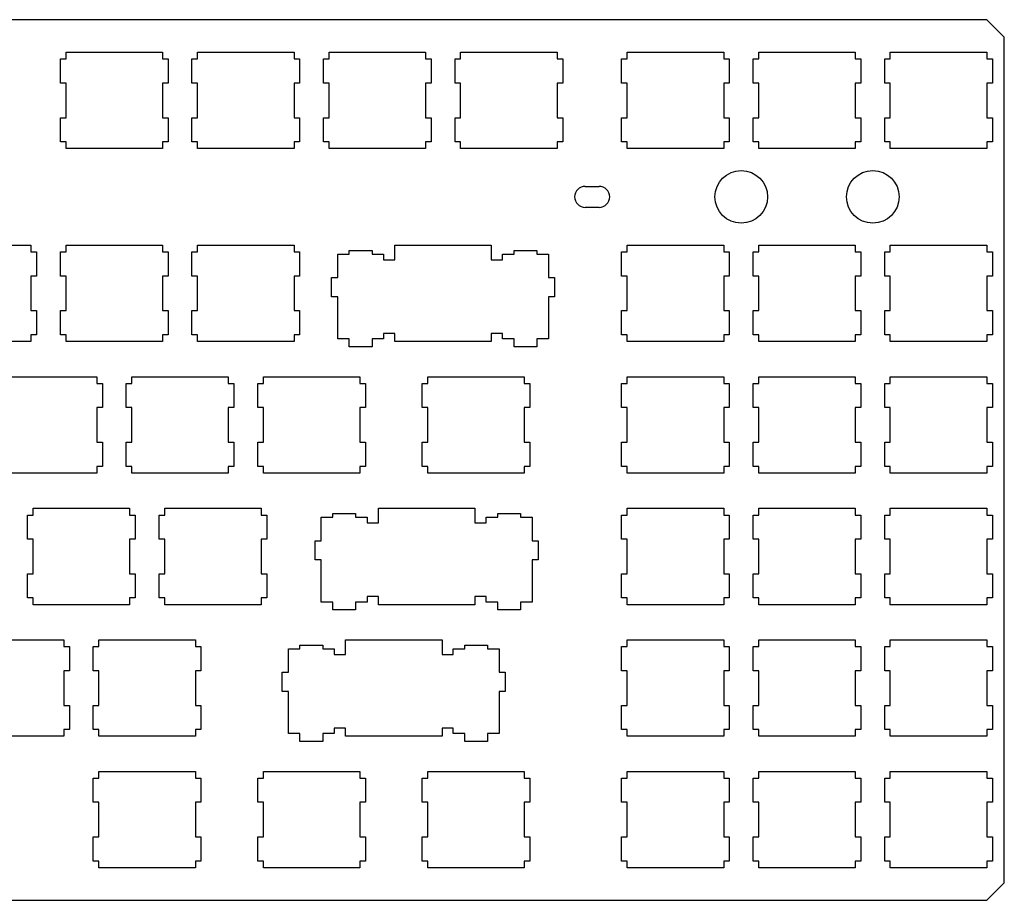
# Model space of a CAD drawing. Header units: inches. Extents: x -0.4 to 13.3, y 12 to 17.
# Tile 2 of 2: x 7.7 to 13.3, y 12 to 17. Entities that reach past the tile are written whole.
import ezdxf

# ---------------------------------------------------------------- set-up
doc = ezdxf.new("R2010")
doc.units = ezdxf.units.IN
doc.layers.add('BLACK', color=1, linetype='CONTINUOUS')

msp = doc.modelspace()

# ---------------------------------------------------------------- linework, layer by layer
at = {"layer": 'BLACK'}
for p, q in [((13.225, 16.995), (-0.275, 16.995)), ((13.325, 16.895), (13.225, 16.995)), ((13.325, 12.075), (13.325, 16.895)), ((7.975, 16.81), (8.525, 16.81)), ((7.975, 16.7714), (7.975, 16.81)), ((8.525, 16.81), (8.525, 16.7714)), ((8.725, 16.81), (9.275, 16.81)), ((8.725, 16.7714), (8.725, 16.81)), ((9.275, 16.81), (9.275, 16.7714)), ((9.475, 16.81), (10.025, 16.81)), ((9.475, 16.7714), (9.475, 16.81)), ((10.025, 16.81), (10.025, 16.7714)), ((10.225, 16.81), (10.775, 16.81)), ((10.225, 16.7714), (10.225, 16.81)), ((10.775, 16.81), (10.775, 16.7714)), ((11.175, 16.81), (11.725, 16.81)), ((11.175, 16.7714), (11.175, 16.81)), ((11.725, 16.81), (11.725, 16.7714)), ((11.925, 16.81), (12.475, 16.81)), ((11.925, 16.7714), (11.925, 16.81)), ((12.475, 16.81), (12.475, 16.7714)), ((12.675, 16.81), (13.225, 16.81)), ((12.675, 16.7714), (12.675, 16.81)), ((13.225, 16.81), (13.225, 16.7714)), ((7.943, 16.6336), (7.943, 16.7714)), ((7.943, 16.7714), (7.975, 16.7714)), ((8.525, 16.7714), (8.557, 16.7714)), ((8.557, 16.7714), (8.557, 16.6336)), ((8.693, 16.6336), (8.693, 16.7714)), ((8.693, 16.7714), (8.725, 16.7714)), ((9.275, 16.7714), (9.307, 16.7714)), ((9.307, 16.7714), (9.307, 16.6336)), ((9.443, 16.6336), (9.443, 16.7714)), ((9.443, 16.7714), (9.475, 16.7714)), ((10.025, 16.7714), (10.057, 16.7714)), ((10.057, 16.7714), (10.057, 16.6336)), ((10.193, 16.6336), (10.193, 16.7714)), ((10.193, 16.7714), (10.225, 16.7714)), ((10.775, 16.7714), (10.807, 16.7714)), ((10.807, 16.7714), (10.807, 16.6336)), ((11.143, 16.6336), (11.143, 16.7714)), ((11.143, 16.7714), (11.175, 16.7714)), ((11.725, 16.7714), (11.757, 16.7714)), ((11.757, 16.7714), (11.757, 16.6336)), ((11.893, 16.6336), (11.893, 16.7714)), ((11.893, 16.7714), (11.925, 16.7714)), ((12.475, 16.7714), (12.507, 16.7714)), ((12.507, 16.7714), (12.507, 16.6336)), ((12.643, 16.6336), (12.643, 16.7714)), ((12.643, 16.7714), (12.675, 16.7714)), ((13.225, 16.7714), (13.257, 16.7714)), ((13.257, 16.7714), (13.257, 16.6336)), ((7.975, 16.6336), (7.943, 16.6336)), ((7.975, 16.4364), (7.975, 16.6336)), ((8.557, 16.6336), (8.525, 16.6336)), ((8.525, 16.6336), (8.525, 16.4364)), ((8.725, 16.6336), (8.693, 16.6336)), ((8.725, 16.4364), (8.725, 16.6336)), ((9.307, 16.6336), (9.275, 16.6336)), ((9.275, 16.6336), (9.275, 16.4364)), ((9.475, 16.6336), (9.443, 16.6336)), ((9.475, 16.4364), (9.475, 16.6336)), ((10.057, 16.6336), (10.025, 16.6336)), ((10.025, 16.6336), (10.025, 16.4364)), ((10.225, 16.6336), (10.193, 16.6336)), ((10.225, 16.4364), (10.225, 16.6336)), ((10.807, 16.6336), (10.775, 16.6336)), ((10.775, 16.6336), (10.775, 16.4364)), ((11.175, 16.6336), (11.143, 16.6336)), ((11.175, 16.4364), (11.175, 16.6336)), ((11.757, 16.6336), (11.725, 16.6336)), ((11.725, 16.6336), (11.725, 16.4364)), ((11.925, 16.6336), (11.893, 16.6336)), ((11.925, 16.4364), (11.925, 16.6336)), ((12.507, 16.6336), (12.475, 16.6336)), ((12.475, 16.6336), (12.475, 16.4364)), ((12.675, 16.6336), (12.643, 16.6336)), ((12.675, 16.4364), (12.675, 16.6336)), ((13.257, 16.6336), (13.225, 16.6336)), ((13.225, 16.6336), (13.225, 16.4364)), ((7.943, 16.2986), (7.943, 16.4364)), ((7.943, 16.4364), (7.975, 16.4364)), ((8.525, 16.4364), (8.557, 16.4364)), ((8.557, 16.4364), (8.557, 16.2986)), ((8.693, 16.2986), (8.693, 16.4364)), ((8.693, 16.4364), (8.725, 16.4364)), ((9.275, 16.4364), (9.307, 16.4364)), ((9.307, 16.4364), (9.307, 16.2986)), ((9.443, 16.2986), (9.443, 16.4364)), ((9.443, 16.4364), (9.475, 16.4364)), ((10.025, 16.4364), (10.057, 16.4364)), ((10.057, 16.4364), (10.057, 16.2986)), ((10.193, 16.2986), (10.193, 16.4364)), ((10.193, 16.4364), (10.225, 16.4364)), ((10.775, 16.4364), (10.807, 16.4364)), ((10.807, 16.4364), (10.807, 16.2986)), ((11.143, 16.2986), (11.143, 16.4364)), ((11.143, 16.4364), (11.175, 16.4364)), ((11.725, 16.4364), (11.757, 16.4364)), ((11.757, 16.4364), (11.757, 16.2986)), ((11.893, 16.2986), (11.893, 16.4364)), ((11.893, 16.4364), (11.925, 16.4364)), ((12.475, 16.4364), (12.507, 16.4364)), ((12.507, 16.4364), (12.507, 16.2986)), ((12.643, 16.2986), (12.643, 16.4364)), ((12.643, 16.4364), (12.675, 16.4364)), ((13.225, 16.4364), (13.257, 16.4364)), ((13.257, 16.4364), (13.257, 16.2986)), ((7.975, 16.2986), (7.943, 16.2986)), ((7.975, 16.26), (7.975, 16.2986)), ((8.557, 16.2986), (8.525, 16.2986)), ((8.525, 16.2986), (8.525, 16.26)), ((8.725, 16.2986), (8.693, 16.2986)), ((8.725, 16.26), (8.725, 16.2986)), ((9.307, 16.2986), (9.275, 16.2986)), ((9.275, 16.2986), (9.275, 16.26)), ((9.475, 16.2986), (9.443, 16.2986)), ((9.475, 16.26), (9.475, 16.2986)), ((10.057, 16.2986), (10.025, 16.2986)), ((10.025, 16.2986), (10.025, 16.26)), ((10.225, 16.2986), (10.193, 16.2986)), ((10.225, 16.26), (10.225, 16.2986)), ((10.807, 16.2986), (10.775, 16.2986)), ((10.775, 16.2986), (10.775, 16.26)), ((11.175, 16.2986), (11.143, 16.2986)), ((11.175, 16.26), (11.175, 16.2986)), ((11.757, 16.2986), (11.725, 16.2986)), ((11.725, 16.2986), (11.725, 16.26)), ((11.925, 16.2986), (11.893, 16.2986)), ((11.925, 16.26), (11.925, 16.2986)), ((12.507, 16.2986), (12.475, 16.2986)), ((12.475, 16.2986), (12.475, 16.26)), ((12.675, 16.2986), (12.643, 16.2986)), ((12.675, 16.26), (12.675, 16.2986)), ((13.257, 16.2986), (13.225, 16.2986)), ((13.225, 16.2986), (13.225, 16.26)), ((8.525, 16.26), (7.975, 16.26)), ((9.275, 16.26), (8.725, 16.26)), ((10.025, 16.26), (9.475, 16.26)), ((10.775, 16.26), (10.225, 16.26)), ((11.725, 16.26), (11.175, 16.26)), ((12.475, 16.26), (11.925, 16.26)), ((13.225, 16.26), (12.675, 16.26)), ((10.935, 16.045), (11.015, 16.045)), ((11.015, 15.925), (10.935, 15.925)), ((7.225, 15.71), (7.775, 15.71)), ((7.775, 15.71), (7.775, 15.6714)), ((7.775, 15.6714), (7.807, 15.6714)), ((7.807, 15.6714), (7.807, 15.5336)), ((7.943, 15.5336), (7.943, 15.6714)), ((7.943, 15.6714), (7.975, 15.6714)), ((7.975, 15.71), (8.525, 15.71)), ((7.975, 15.6714), (7.975, 15.71)), ((8.525, 15.71), (8.525, 15.6714)), ((8.525, 15.6714), (8.557, 15.6714)), ((8.557, 15.6714), (8.557, 15.5336)), ((8.693, 15.5336), (8.693, 15.6714)), ((8.693, 15.6714), (8.725, 15.6714)), ((8.725, 15.71), (9.275, 15.71)), ((8.725, 15.6714), (8.725, 15.71)), ((9.275, 15.71), (9.275, 15.6714)), ((9.275, 15.6714), (9.307, 15.6714)), ((9.307, 15.6714), (9.307, 15.5336)), ((9.59, 15.659), (9.59, 15.68)), ((9.59, 15.68), (9.72, 15.68)), ((9.72, 15.68), (9.72, 15.659)), ((9.85, 15.71), (10.4, 15.71)), ((9.85, 15.627), (9.85, 15.71)), ((10.4, 15.71), (10.4, 15.627)), ((10.53, 15.659), (10.53, 15.68)), ((10.53, 15.68), (10.66, 15.68)), ((10.66, 15.68), (10.66, 15.659)), ((11.143, 15.5336), (11.143, 15.6714)), ((11.143, 15.6714), (11.175, 15.6714)), ((11.175, 15.71), (11.725, 15.71)), ((11.175, 15.6714), (11.175, 15.71)), ((11.725, 15.71), (11.725, 15.6714)), ((11.725, 15.6714), (11.757, 15.6714)), ((11.757, 15.6714), (11.757, 15.5336)), ((11.893, 15.5336), (11.893, 15.6714)), ((11.893, 15.6714), (11.925, 15.6714)), ((11.925, 15.71), (12.475, 15.71)), ((11.925, 15.6714), (11.925, 15.71)), ((12.475, 15.71), (12.475, 15.6714)), ((12.475, 15.6714), (12.507, 15.6714)), ((12.507, 15.6714), (12.507, 15.5336)), ((12.643, 15.5336), (12.643, 15.6714)), ((12.643, 15.6714), (12.675, 15.6714)), ((12.675, 15.71), (13.225, 15.71)), ((12.675, 15.6714), (12.675, 15.71)), ((13.225, 15.71), (13.225, 15.6714)), ((13.225, 15.6714), (13.257, 15.6714)), ((13.257, 15.6714), (13.257, 15.5336)), ((9.524, 15.525), (9.524, 15.659)), ((9.524, 15.659), (9.59, 15.659)), ((9.72, 15.659), (9.786, 15.659)), ((9.786, 15.659), (9.786, 15.627)), ((9.786, 15.627), (9.85, 15.627)), ((10.4, 15.627), (10.464, 15.627)), ((10.464, 15.627), (10.464, 15.659)), ((10.464, 15.659), (10.53, 15.659)), ((10.66, 15.659), (10.726, 15.659)), ((10.726, 15.659), (10.726, 15.525)), ((7.807, 15.5336), (7.775, 15.5336)), ((7.775, 15.5336), (7.775, 15.3364)), ((7.975, 15.5336), (7.943, 15.5336)), ((7.975, 15.3364), (7.975, 15.5336)), ((8.557, 15.5336), (8.525, 15.5336)), ((8.525, 15.5336), (8.525, 15.3364)), ((8.725, 15.5336), (8.693, 15.5336)), ((8.725, 15.3364), (8.725, 15.5336)), ((9.307, 15.5336), (9.275, 15.5336)), ((9.275, 15.5336), (9.275, 15.3364)), ((9.489, 15.415), (9.489, 15.525)), ((9.489, 15.525), (9.524, 15.525)), ((10.726, 15.525), (10.761, 15.525)), ((10.761, 15.525), (10.761, 15.415)), ((11.175, 15.5336), (11.143, 15.5336)), ((11.175, 15.3364), (11.175, 15.5336)), ((11.757, 15.5336), (11.725, 15.5336)), ((11.725, 15.5336), (11.725, 15.3364)), ((11.925, 15.5336), (11.893, 15.5336)), ((11.925, 15.3364), (11.925, 15.5336)), ((12.507, 15.5336), (12.475, 15.5336)), ((12.475, 15.5336), (12.475, 15.3364)), ((12.675, 15.5336), (12.643, 15.5336)), ((12.675, 15.3364), (12.675, 15.5336)), ((13.257, 15.5336), (13.225, 15.5336)), ((13.225, 15.5336), (13.225, 15.3364)), ((9.524, 15.415), (9.489, 15.415)), ((9.524, 15.175), (9.524, 15.415)), ((10.761, 15.415), (10.726, 15.415)), ((10.726, 15.415), (10.726, 15.175)), ((7.775, 15.3364), (7.807, 15.3364)), ((7.807, 15.3364), (7.807, 15.1986)), ((7.943, 15.1986), (7.943, 15.3364)), ((7.943, 15.3364), (7.975, 15.3364)), ((8.525, 15.3364), (8.557, 15.3364)), ((8.557, 15.3364), (8.557, 15.1986)), ((8.693, 15.1986), (8.693, 15.3364)), ((8.693, 15.3364), (8.725, 15.3364)), ((9.275, 15.3364), (9.307, 15.3364)), ((9.307, 15.3364), (9.307, 15.1986)), ((11.143, 15.1986), (11.143, 15.3364)), ((11.143, 15.3364), (11.175, 15.3364)), ((11.725, 15.3364), (11.757, 15.3364)), ((11.757, 15.3364), (11.757, 15.1986)), ((11.893, 15.1986), (11.893, 15.3364)), ((11.893, 15.3364), (11.925, 15.3364)), ((12.475, 15.3364), (12.507, 15.3364)), ((12.507, 15.3364), (12.507, 15.1986)), ((12.643, 15.1986), (12.643, 15.3364)), ((12.643, 15.3364), (12.675, 15.3364)), ((13.225, 15.3364), (13.257, 15.3364)), ((13.257, 15.3364), (13.257, 15.1986)), ((7.775, 15.16), (7.225, 15.16)), ((7.807, 15.1986), (7.775, 15.1986)), ((7.775, 15.1986), (7.775, 15.16)), ((7.975, 15.1986), (7.943, 15.1986)), ((7.975, 15.16), (7.975, 15.1986)), ((8.525, 15.16), (7.975, 15.16)), ((8.557, 15.1986), (8.525, 15.1986)), ((8.525, 15.1986), (8.525, 15.16)), ((8.725, 15.1986), (8.693, 15.1986)), ((8.725, 15.16), (8.725, 15.1986)), ((9.275, 15.16), (8.725, 15.16)), ((9.307, 15.1986), (9.275, 15.1986)), ((9.275, 15.1986), (9.275, 15.16)), ((9.59, 15.175), (9.524, 15.175)), ((9.59, 15.13), (9.59, 15.175)), ((9.786, 15.175), (9.72, 15.175)), ((9.72, 15.175), (9.72, 15.13)), ((9.85, 15.206), (9.786, 15.206)), ((9.786, 15.206), (9.786, 15.175)), ((9.85, 15.16), (9.85, 15.206)), ((10.4, 15.16), (9.85, 15.16)), ((10.464, 15.206), (10.4, 15.206)), ((10.4, 15.206), (10.4, 15.16)), ((10.464, 15.175), (10.464, 15.206)), ((10.53, 15.175), (10.464, 15.175)), ((10.53, 15.13), (10.53, 15.175)), ((10.726, 15.175), (10.66, 15.175)), ((10.66, 15.175), (10.66, 15.13)), ((11.175, 15.1986), (11.143, 15.1986)), ((11.175, 15.16), (11.175, 15.1986)), ((11.725, 15.16), (11.175, 15.16)), ((11.757, 15.1986), (11.725, 15.1986)), ((11.725, 15.1986), (11.725, 15.16)), ((11.925, 15.1986), (11.893, 15.1986)), ((11.925, 15.16), (11.925, 15.1986)), ((12.475, 15.16), (11.925, 15.16)), ((12.507, 15.1986), (12.475, 15.1986)), ((12.475, 15.1986), (12.475, 15.16)), ((12.675, 15.1986), (12.643, 15.1986)), ((12.675, 15.16), (12.675, 15.1986)), ((13.225, 15.16), (12.675, 15.16)), ((13.257, 15.1986), (13.225, 15.1986)), ((13.225, 15.1986), (13.225, 15.16)), ((9.72, 15.13), (9.59, 15.13)), ((10.66, 15.13), (10.53, 15.13)), ((7.6, 14.96), (8.15, 14.96)), ((8.15, 14.96), (8.15, 14.9214)), ((8.35, 14.96), (8.9, 14.96)), ((8.35, 14.9214), (8.35, 14.96)), ((8.9, 14.96), (8.9, 14.9214)), ((9.1, 14.96), (9.65, 14.96)), ((9.1, 14.9214), (9.1, 14.96)), ((9.65, 14.96), (9.65, 14.9214)), ((10.0375, 14.96), (10.5875, 14.96)), ((10.0375, 14.9214), (10.0375, 14.96)), ((10.5875, 14.96), (10.5875, 14.9214)), ((11.175, 14.96), (11.725, 14.96)), ((11.175, 14.9214), (11.175, 14.96)), ((11.725, 14.96), (11.725, 14.9214)), ((11.925, 14.96), (12.475, 14.96)), ((11.925, 14.9214), (11.925, 14.96)), ((12.475, 14.96), (12.475, 14.9214)), ((12.675, 14.96), (13.225, 14.96)), ((12.675, 14.9214), (12.675, 14.96)), ((13.225, 14.96), (13.225, 14.9214)), ((8.15, 14.9214), (8.182, 14.9214)), ((8.182, 14.9214), (8.182, 14.7836)), ((8.318, 14.7836), (8.318, 14.9214)), ((8.318, 14.9214), (8.35, 14.9214)), ((8.9, 14.9214), (8.932, 14.9214)), ((8.932, 14.9214), (8.932, 14.7836)), ((9.068, 14.7836), (9.068, 14.9214)), ((9.068, 14.9214), (9.1, 14.9214)), ((9.65, 14.9214), (9.682, 14.9214)), ((9.682, 14.9214), (9.682, 14.7836)), ((10.0055, 14.7836), (10.0055, 14.9214)), ((10.0055, 14.9214), (10.0375, 14.9214)), ((10.5875, 14.9214), (10.6195, 14.9214)), ((10.6195, 14.9214), (10.6195, 14.7836)), ((11.143, 14.7836), (11.143, 14.9214)), ((11.143, 14.9214), (11.175, 14.9214)), ((11.725, 14.9214), (11.757, 14.9214)), ((11.757, 14.9214), (11.757, 14.7836)), ((11.893, 14.7836), (11.893, 14.9214)), ((11.893, 14.9214), (11.925, 14.9214)), ((12.475, 14.9214), (12.507, 14.9214)), ((12.507, 14.9214), (12.507, 14.7836)), ((12.643, 14.7836), (12.643, 14.9214)), ((12.643, 14.9214), (12.675, 14.9214)), ((13.225, 14.9214), (13.257, 14.9214)), ((13.257, 14.9214), (13.257, 14.7836)), ((8.182, 14.7836), (8.15, 14.7836)), ((8.15, 14.7836), (8.15, 14.5864)), ((8.35, 14.7836), (8.318, 14.7836)), ((8.35, 14.5864), (8.35, 14.7836)), ((8.932, 14.7836), (8.9, 14.7836)), ((8.9, 14.7836), (8.9, 14.5864)), ((9.1, 14.7836), (9.068, 14.7836)), ((9.1, 14.5864), (9.1, 14.7836)), ((9.682, 14.7836), (9.65, 14.7836)), ((9.65, 14.7836), (9.65, 14.5864)), ((10.0375, 14.7836), (10.0055, 14.7836)), ((10.0375, 14.5864), (10.0375, 14.7836)), ((10.6195, 14.7836), (10.5875, 14.7836)), ((10.5875, 14.7836), (10.5875, 14.5864)), ((11.175, 14.7836), (11.143, 14.7836)), ((11.175, 14.5864), (11.175, 14.7836)), ((11.757, 14.7836), (11.725, 14.7836)), ((11.725, 14.7836), (11.725, 14.5864)), ((11.925, 14.7836), (11.893, 14.7836)), ((11.925, 14.5864), (11.925, 14.7836)), ((12.507, 14.7836), (12.475, 14.7836)), ((12.475, 14.7836), (12.475, 14.5864)), ((12.675, 14.7836), (12.643, 14.7836)), ((12.675, 14.5864), (12.675, 14.7836)), ((13.257, 14.7836), (13.225, 14.7836)), ((13.225, 14.7836), (13.225, 14.5864)), ((8.15, 14.5864), (8.182, 14.5864)), ((8.182, 14.5864), (8.182, 14.4486)), ((8.318, 14.4486), (8.318, 14.5864)), ((8.318, 14.5864), (8.35, 14.5864)), ((8.9, 14.5864), (8.932, 14.5864)), ((8.932, 14.5864), (8.932, 14.4486)), ((9.068, 14.4486), (9.068, 14.5864)), ((9.068, 14.5864), (9.1, 14.5864)), ((9.65, 14.5864), (9.682, 14.5864)), ((9.682, 14.5864), (9.682, 14.4486)), ((10.0055, 14.4486), (10.0055, 14.5864)), ((10.0055, 14.5864), (10.0375, 14.5864)), ((10.5875, 14.5864), (10.6195, 14.5864)), ((10.6195, 14.5864), (10.6195, 14.4486)), ((11.143, 14.4486), (11.143, 14.5864)), ((11.143, 14.5864), (11.175, 14.5864)), ((11.725, 14.5864), (11.757, 14.5864)), ((11.757, 14.5864), (11.757, 14.4486)), ((11.893, 14.4486), (11.893, 14.5864)), ((11.893, 14.5864), (11.925, 14.5864)), ((12.475, 14.5864), (12.507, 14.5864)), ((12.507, 14.5864), (12.507, 14.4486)), ((12.643, 14.4486), (12.643, 14.5864)), ((12.643, 14.5864), (12.675, 14.5864)), ((13.225, 14.5864), (13.257, 14.5864)), ((13.257, 14.5864), (13.257, 14.4486)), ((8.182, 14.4486), (8.15, 14.4486)), ((8.15, 14.4486), (8.15, 14.41)), ((8.35, 14.4486), (8.318, 14.4486)), ((8.35, 14.41), (8.35, 14.4486)), ((8.932, 14.4486), (8.9, 14.4486)), ((8.9, 14.4486), (8.9, 14.41)), ((9.1, 14.4486), (9.068, 14.4486)), ((9.1, 14.41), (9.1, 14.4486)), ((9.682, 14.4486), (9.65, 14.4486)), ((9.65, 14.4486), (9.65, 14.41)), ((10.0375, 14.4486), (10.0055, 14.4486)), ((10.0375, 14.41), (10.0375, 14.4486)), ((10.6195, 14.4486), (10.5875, 14.4486)), ((10.5875, 14.4486), (10.5875, 14.41)), ((11.175, 14.4486), (11.143, 14.4486)), ((11.175, 14.41), (11.175, 14.4486)), ((11.757, 14.4486), (11.725, 14.4486)), ((11.725, 14.4486), (11.725, 14.41)), ((11.925, 14.4486), (11.893, 14.4486)), ((11.925, 14.41), (11.925, 14.4486)), ((12.507, 14.4486), (12.475, 14.4486)), ((12.475, 14.4486), (12.475, 14.41)), ((12.675, 14.4486), (12.643, 14.4486)), ((12.675, 14.41), (12.675, 14.4486)), ((13.257, 14.4486), (13.225, 14.4486)), ((13.225, 14.4486), (13.225, 14.41)), ((8.15, 14.41), (7.6, 14.41)), ((8.9, 14.41), (8.35, 14.41)), ((9.65, 14.41), (9.1, 14.41)), ((10.5875, 14.41), (10.0375, 14.41)), ((11.725, 14.41), (11.175, 14.41)), ((12.475, 14.41), (11.925, 14.41)), ((13.225, 14.41), (12.675, 14.41)), ((7.7875, 14.21), (8.3375, 14.21)), ((7.7875, 14.1714), (7.7875, 14.21)), ((8.3375, 14.21), (8.3375, 14.1714)), ((8.5375, 14.21), (9.0875, 14.21)), ((8.5375, 14.1714), (8.5375, 14.21)), ((9.0875, 14.21), (9.0875, 14.1714)), ((9.7563, 14.21), (10.3063, 14.21)), ((9.7563, 14.127), (9.7563, 14.21)), ((10.3063, 14.21), (10.3063, 14.127)), ((11.175, 14.21), (11.725, 14.21)), ((11.175, 14.1714), (11.175, 14.21)), ((11.725, 14.21), (11.725, 14.1714)), ((11.925, 14.21), (12.475, 14.21)), ((11.925, 14.1714), (11.925, 14.21)), ((12.475, 14.21), (12.475, 14.1714)), ((12.675, 14.21), (13.225, 14.21)), ((12.675, 14.1714), (12.675, 14.21)), ((13.225, 14.21), (13.225, 14.1714)), ((7.7555, 14.0336), (7.7555, 14.1714)), ((7.7555, 14.1714), (7.7875, 14.1714)), ((8.3375, 14.1714), (8.3695, 14.1714)), ((8.3695, 14.1714), (8.3695, 14.0336)), ((8.5055, 14.0336), (8.5055, 14.1714)), ((8.5055, 14.1714), (8.5375, 14.1714)), ((9.0875, 14.1714), (9.1195, 14.1714)), ((9.1195, 14.1714), (9.1195, 14.0336)), ((9.4303, 14.025), (9.4303, 14.159)), ((9.4303, 14.159), (9.4963, 14.159)), ((9.4963, 14.159), (9.4963, 14.18)), ((9.4963, 14.18), (9.6263, 14.18)), ((9.6263, 14.18), (9.6263, 14.159)), ((9.6263, 14.159), (9.6923, 14.159)), ((9.6923, 14.159), (9.6923, 14.127)), ((10.3703, 14.127), (10.3703, 14.159)), ((10.3703, 14.159), (10.4363, 14.159)), ((10.4363, 14.159), (10.4363, 14.18)), ((10.4363, 14.18), (10.5663, 14.18)), ((10.5663, 14.18), (10.5663, 14.159)), ((10.5663, 14.159), (10.6323, 14.159)), ((10.6323, 14.159), (10.6323, 14.025)), ((11.143, 14.0336), (11.143, 14.1714)), ((11.143, 14.1714), (11.175, 14.1714)), ((11.725, 14.1714), (11.757, 14.1714)), ((11.757, 14.1714), (11.757, 14.0336)), ((11.893, 14.0336), (11.893, 14.1714)), ((11.893, 14.1714), (11.925, 14.1714)), ((12.475, 14.1714), (12.507, 14.1714)), ((12.507, 14.1714), (12.507, 14.0336)), ((12.643, 14.0336), (12.643, 14.1714)), ((12.643, 14.1714), (12.675, 14.1714)), ((13.225, 14.1714), (13.257, 14.1714)), ((13.257, 14.1714), (13.257, 14.0336)), ((9.6923, 14.127), (9.7563, 14.127)), ((10.3063, 14.127), (10.3703, 14.127)), ((7.7875, 14.0336), (7.7555, 14.0336)), ((7.7875, 13.8364), (7.7875, 14.0336)), ((8.3695, 14.0336), (8.3375, 14.0336)), ((8.3375, 14.0336), (8.3375, 13.8364)), ((8.5375, 14.0336), (8.5055, 14.0336)), ((8.5375, 13.8364), (8.5375, 14.0336)), ((9.1195, 14.0336), (9.0875, 14.0336)), ((9.0875, 14.0336), (9.0875, 13.8364)), ((9.3953, 13.915), (9.3953, 14.025)), ((9.3953, 14.025), (9.4303, 14.025)), ((10.6323, 14.025), (10.6673, 14.025)), ((10.6673, 14.025), (10.6673, 13.915)), ((11.175, 14.0336), (11.143, 14.0336)), ((11.175, 13.8364), (11.175, 14.0336)), ((11.757, 14.0336), (11.725, 14.0336)), ((11.725, 14.0336), (11.725, 13.8364)), ((11.925, 14.0336), (11.893, 14.0336)), ((11.925, 13.8364), (11.925, 14.0336)), ((12.507, 14.0336), (12.475, 14.0336)), ((12.475, 14.0336), (12.475, 13.8364)), ((12.675, 14.0336), (12.643, 14.0336)), ((12.675, 13.8364), (12.675, 14.0336)), ((13.257, 14.0336), (13.225, 14.0336)), ((13.225, 14.0336), (13.225, 13.8364)), ((9.4303, 13.915), (9.3953, 13.915)), ((9.4303, 13.675), (9.4303, 13.915)), ((10.6673, 13.915), (10.6323, 13.915)), ((10.6323, 13.915), (10.6323, 13.675)), ((7.7555, 13.6986), (7.7555, 13.8364)), ((7.7555, 13.8364), (7.7875, 13.8364)), ((8.3375, 13.8364), (8.3695, 13.8364)), ((8.3695, 13.8364), (8.3695, 13.6986)), ((8.5055, 13.6986), (8.5055, 13.8364)), ((8.5055, 13.8364), (8.5375, 13.8364)), ((9.0875, 13.8364), (9.1195, 13.8364)), ((9.1195, 13.8364), (9.1195, 13.6986)), ((11.143, 13.6986), (11.143, 13.8364)), ((11.143, 13.8364), (11.175, 13.8364)), ((11.725, 13.8364), (11.757, 13.8364)), ((11.757, 13.8364), (11.757, 13.6986)), ((11.893, 13.6986), (11.893, 13.8364)), ((11.893, 13.8364), (11.925, 13.8364)), ((12.475, 13.8364), (12.507, 13.8364)), ((12.507, 13.8364), (12.507, 13.6986)), ((12.643, 13.6986), (12.643, 13.8364)), ((12.643, 13.8364), (12.675, 13.8364)), ((13.225, 13.8364), (13.257, 13.8364)), ((13.257, 13.8364), (13.257, 13.6986)), ((9.7563, 13.706), (9.6923, 13.706)), ((9.6923, 13.706), (9.6923, 13.675)), ((9.7563, 13.66), (9.7563, 13.706)), ((10.3703, 13.706), (10.3063, 13.706)), ((10.3063, 13.706), (10.3063, 13.66)), ((10.3703, 13.675), (10.3703, 13.706)), ((7.7875, 13.6986), (7.7555, 13.6986)), ((7.7875, 13.66), (7.7875, 13.6986)), ((8.3375, 13.66), (7.7875, 13.66)), ((8.3695, 13.6986), (8.3375, 13.6986)), ((8.3375, 13.6986), (8.3375, 13.66)), ((8.5375, 13.6986), (8.5055, 13.6986)), ((8.5375, 13.66), (8.5375, 13.6986)), ((9.0875, 13.66), (8.5375, 13.66)), ((9.1195, 13.6986), (9.0875, 13.6986)), ((9.0875, 13.6986), (9.0875, 13.66)), ((9.4963, 13.675), (9.4303, 13.675)), ((9.4963, 13.63), (9.4963, 13.675)), ((9.6923, 13.675), (9.6263, 13.675)), ((9.6263, 13.675), (9.6263, 13.63)), ((10.3063, 13.66), (9.7563, 13.66)), ((10.4363, 13.675), (10.3703, 13.675)), ((10.4363, 13.63), (10.4363, 13.675)), ((10.6323, 13.675), (10.5663, 13.675)), ((10.5663, 13.675), (10.5663, 13.63)), ((11.175, 13.6986), (11.143, 13.6986)), ((11.175, 13.66), (11.175, 13.6986)), ((11.725, 13.66), (11.175, 13.66)), ((11.757, 13.6986), (11.725, 13.6986)), ((11.725, 13.6986), (11.725, 13.66)), ((11.925, 13.6986), (11.893, 13.6986)), ((11.925, 13.66), (11.925, 13.6986)), ((12.475, 13.66), (11.925, 13.66)), ((12.507, 13.6986), (12.475, 13.6986)), ((12.475, 13.6986), (12.475, 13.66)), ((12.675, 13.6986), (12.643, 13.6986)), ((12.675, 13.66), (12.675, 13.6986)), ((13.225, 13.66), (12.675, 13.66)), ((13.257, 13.6986), (13.225, 13.6986)), ((13.225, 13.6986), (13.225, 13.66)), ((9.6263, 13.63), (9.4963, 13.63)), ((10.5663, 13.63), (10.4363, 13.63)), ((7.4125, 13.46), (7.9625, 13.46)), ((7.9625, 13.46), (7.9625, 13.4214)), ((7.9625, 13.4214), (7.9945, 13.4214)), ((7.9945, 13.4214), (7.9945, 13.2836)), ((8.1305, 13.2836), (8.1305, 13.4214)), ((8.1305, 13.4214), (8.1625, 13.4214)), ((8.1625, 13.46), (8.7125, 13.46)), ((8.1625, 13.4214), (8.1625, 13.46)), ((8.7125, 13.46), (8.7125, 13.4214)), ((8.7125, 13.4214), (8.7445, 13.4214)), ((8.7445, 13.4214), (8.7445, 13.2836)), ((9.3088, 13.409), (9.3088, 13.43)), ((9.3088, 13.43), (9.4388, 13.43)), ((9.4388, 13.43), (9.4388, 13.409)), ((9.5688, 13.46), (10.1188, 13.46)), ((9.5688, 13.377), (9.5688, 13.46)), ((10.1188, 13.46), (10.1188, 13.377)), ((10.2488, 13.409), (10.2488, 13.43)), ((10.2488, 13.43), (10.3788, 13.43)), ((10.3788, 13.43), (10.3788, 13.409)), ((11.143, 13.2836), (11.143, 13.4214)), ((11.143, 13.4214), (11.175, 13.4214)), ((11.175, 13.46), (11.725, 13.46)), ((11.175, 13.4214), (11.175, 13.46)), ((11.725, 13.46), (11.725, 13.4214)), ((11.725, 13.4214), (11.757, 13.4214)), ((11.757, 13.4214), (11.757, 13.2836)), ((11.893, 13.2836), (11.893, 13.4214)), ((11.893, 13.4214), (11.925, 13.4214)), ((11.925, 13.46), (12.475, 13.46)), ((11.925, 13.4214), (11.925, 13.46)), ((12.475, 13.46), (12.475, 13.4214)), ((12.475, 13.4214), (12.507, 13.4214)), ((12.507, 13.4214), (12.507, 13.2836)), ((12.643, 13.2836), (12.643, 13.4214)), ((12.643, 13.4214), (12.675, 13.4214)), ((12.675, 13.46), (13.225, 13.46)), ((12.675, 13.4214), (12.675, 13.46)), ((13.225, 13.46), (13.225, 13.4214)), ((13.225, 13.4214), (13.257, 13.4214)), ((13.257, 13.4214), (13.257, 13.2836)), ((9.2428, 13.275), (9.2428, 13.409)), ((9.2428, 13.409), (9.3088, 13.409)), ((9.4388, 13.409), (9.5048, 13.409)), ((9.5048, 13.409), (9.5048, 13.377)), ((9.5048, 13.377), (9.5688, 13.377)), ((10.1188, 13.377), (10.1828, 13.377)), ((10.1828, 13.377), (10.1828, 13.409)), ((10.1828, 13.409), (10.2488, 13.409)), ((10.3788, 13.409), (10.4448, 13.409)), ((10.4448, 13.409), (10.4448, 13.275)), ((7.9945, 13.2836), (7.9625, 13.2836)), ((7.9625, 13.2836), (7.9625, 13.0864)), ((8.1625, 13.2836), (8.1305, 13.2836)), ((8.1625, 13.0864), (8.1625, 13.2836)), ((8.7445, 13.2836), (8.7125, 13.2836)), ((8.7125, 13.2836), (8.7125, 13.0864)), ((9.2078, 13.165), (9.2078, 13.275)), ((9.2078, 13.275), (9.2428, 13.275)), ((10.4448, 13.275), (10.4798, 13.275)), ((10.4798, 13.275), (10.4798, 13.165)), ((11.175, 13.2836), (11.143, 13.2836)), ((11.175, 13.0864), (11.175, 13.2836)), ((11.757, 13.2836), (11.725, 13.2836)), ((11.725, 13.2836), (11.725, 13.0864)), ((11.925, 13.2836), (11.893, 13.2836)), ((11.925, 13.0864), (11.925, 13.2836)), ((12.507, 13.2836), (12.475, 13.2836)), ((12.475, 13.2836), (12.475, 13.0864)), ((12.675, 13.2836), (12.643, 13.2836)), ((12.675, 13.0864), (12.675, 13.2836)), ((13.257, 13.2836), (13.225, 13.2836)), ((13.225, 13.2836), (13.225, 13.0864)), ((9.2428, 13.165), (9.2078, 13.165)), ((9.2428, 12.925), (9.2428, 13.165)), ((10.4798, 13.165), (10.4448, 13.165)), ((10.4448, 13.165), (10.4448, 12.925)), ((7.9625, 13.0864), (7.9945, 13.0864)), ((7.9945, 13.0864), (7.9945, 12.9486)), ((8.1305, 12.9486), (8.1305, 13.0864)), ((8.1305, 13.0864), (8.1625, 13.0864)), ((8.7125, 13.0864), (8.7445, 13.0864)), ((8.7445, 13.0864), (8.7445, 12.9486)), ((11.143, 12.9486), (11.143, 13.0864)), ((11.143, 13.0864), (11.175, 13.0864)), ((11.725, 13.0864), (11.757, 13.0864)), ((11.757, 13.0864), (11.757, 12.9486)), ((11.893, 12.9486), (11.893, 13.0864)), ((11.893, 13.0864), (11.925, 13.0864)), ((12.475, 13.0864), (12.507, 13.0864)), ((12.507, 13.0864), (12.507, 12.9486)), ((12.643, 12.9486), (12.643, 13.0864)), ((12.643, 13.0864), (12.675, 13.0864)), ((13.225, 13.0864), (13.257, 13.0864)), ((13.257, 13.0864), (13.257, 12.9486)), ((7.9945, 12.9486), (7.9625, 12.9486)), ((7.9625, 12.9486), (7.9625, 12.91)), ((8.1625, 12.9486), (8.1305, 12.9486)), ((8.1625, 12.91), (8.1625, 12.9486)), ((8.7445, 12.9486), (8.7125, 12.9486)), ((8.7125, 12.9486), (8.7125, 12.91)), ((9.3088, 12.925), (9.2428, 12.925)), ((9.3088, 12.88), (9.3088, 12.925)), ((9.5048, 12.925), (9.4388, 12.925)), ((9.4388, 12.925), (9.4388, 12.88)), ((9.5688, 12.956), (9.5048, 12.956)), ((9.5048, 12.956), (9.5048, 12.925)), ((9.5688, 12.91), (9.5688, 12.956)), ((10.1828, 12.956), (10.1188, 12.956)), ((10.1188, 12.956), (10.1188, 12.91)), ((10.1828, 12.925), (10.1828, 12.956)), ((10.2488, 12.925), (10.1828, 12.925)), ((10.2488, 12.88), (10.2488, 12.925)), ((10.4448, 12.925), (10.3788, 12.925)), ((10.3788, 12.925), (10.3788, 12.88)), ((11.175, 12.9486), (11.143, 12.9486)), ((11.175, 12.91), (11.175, 12.9486)), ((11.757, 12.9486), (11.725, 12.9486)), ((11.725, 12.9486), (11.725, 12.91)), ((11.925, 12.9486), (11.893, 12.9486)), ((11.925, 12.91), (11.925, 12.9486)), ((12.507, 12.9486), (12.475, 12.9486)), ((12.475, 12.9486), (12.475, 12.91)), ((12.675, 12.9486), (12.643, 12.9486)), ((12.675, 12.91), (12.675, 12.9486)), ((13.257, 12.9486), (13.225, 12.9486)), ((13.225, 12.9486), (13.225, 12.91)), ((7.9625, 12.91), (7.4125, 12.91)), ((8.7125, 12.91), (8.1625, 12.91)), ((9.4388, 12.88), (9.3088, 12.88)), ((10.1188, 12.91), (9.5688, 12.91)), ((10.3788, 12.88), (10.2488, 12.88)), ((11.725, 12.91), (11.175, 12.91)), ((12.475, 12.91), (11.925, 12.91)), ((13.225, 12.91), (12.675, 12.91)), ((8.1625, 12.71), (8.7125, 12.71)), ((8.1625, 12.6714), (8.1625, 12.71)), ((8.7125, 12.71), (8.7125, 12.6714)), ((9.1, 12.71), (9.65, 12.71)), ((9.1, 12.6714), (9.1, 12.71)), ((9.65, 12.71), (9.65, 12.6714)), ((10.0375, 12.71), (10.5875, 12.71)), ((10.0375, 12.6714), (10.0375, 12.71)), ((10.5875, 12.71), (10.5875, 12.6714)), ((11.175, 12.71), (11.725, 12.71)), ((11.175, 12.6714), (11.175, 12.71)), ((11.725, 12.71), (11.725, 12.6714)), ((11.925, 12.71), (12.475, 12.71)), ((11.925, 12.6714), (11.925, 12.71)), ((12.475, 12.71), (12.475, 12.6714)), ((12.675, 12.71), (13.225, 12.71)), ((12.675, 12.6714), (12.675, 12.71)), ((13.225, 12.71), (13.225, 12.6714)), ((8.1305, 12.5336), (8.1305, 12.6714)), ((8.1305, 12.6714), (8.1625, 12.6714)), ((8.7125, 12.6714), (8.7445, 12.6714)), ((8.7445, 12.6714), (8.7445, 12.5336)), ((9.068, 12.5336), (9.068, 12.6714)), ((9.068, 12.6714), (9.1, 12.6714)), ((9.65, 12.6714), (9.682, 12.6714)), ((9.682, 12.6714), (9.682, 12.5336)), ((10.0055, 12.5336), (10.0055, 12.6714)), ((10.0055, 12.6714), (10.0375, 12.6714)), ((10.5875, 12.6714), (10.6195, 12.6714)), ((10.6195, 12.6714), (10.6195, 12.5336)), ((11.143, 12.5336), (11.143, 12.6714)), ((11.143, 12.6714), (11.175, 12.6714)), ((11.725, 12.6714), (11.757, 12.6714)), ((11.757, 12.6714), (11.757, 12.5336)), ((11.893, 12.5336), (11.893, 12.6714)), ((11.893, 12.6714), (11.925, 12.6714)), ((12.475, 12.6714), (12.507, 12.6714)), ((12.507, 12.6714), (12.507, 12.5336)), ((12.643, 12.5336), (12.643, 12.6714)), ((12.643, 12.6714), (12.675, 12.6714)), ((13.225, 12.6714), (13.257, 12.6714)), ((13.257, 12.6714), (13.257, 12.5336)), ((8.1625, 12.5336), (8.1305, 12.5336)), ((8.1625, 12.3364), (8.1625, 12.5336)), ((8.7445, 12.5336), (8.7125, 12.5336)), ((8.7125, 12.5336), (8.7125, 12.3364)), ((9.1, 12.5336), (9.068, 12.5336)), ((9.1, 12.3364), (9.1, 12.5336)), ((9.682, 12.5336), (9.65, 12.5336)), ((9.65, 12.5336), (9.65, 12.3364)), ((10.0375, 12.5336), (10.0055, 12.5336)), ((10.0375, 12.3364), (10.0375, 12.5336)), ((10.6195, 12.5336), (10.5875, 12.5336)), ((10.5875, 12.5336), (10.5875, 12.3364)), ((11.175, 12.5336), (11.143, 12.5336)), ((11.175, 12.3364), (11.175, 12.5336)), ((11.757, 12.5336), (11.725, 12.5336)), ((11.725, 12.5336), (11.725, 12.3364)), ((11.925, 12.5336), (11.893, 12.5336)), ((11.925, 12.3364), (11.925, 12.5336)), ((12.507, 12.5336), (12.475, 12.5336)), ((12.475, 12.5336), (12.475, 12.3364)), ((12.675, 12.5336), (12.643, 12.5336)), ((12.675, 12.3364), (12.675, 12.5336)), ((13.257, 12.5336), (13.225, 12.5336)), ((13.225, 12.5336), (13.225, 12.3364)), ((8.1305, 12.1986), (8.1305, 12.3364)), ((8.1305, 12.3364), (8.1625, 12.3364)), ((8.7125, 12.3364), (8.7445, 12.3364)), ((8.7445, 12.3364), (8.7445, 12.1986)), ((9.068, 12.1986), (9.068, 12.3364)), ((9.068, 12.3364), (9.1, 12.3364)), ((9.65, 12.3364), (9.682, 12.3364)), ((9.682, 12.3364), (9.682, 12.1986)), ((10.0055, 12.1986), (10.0055, 12.3364)), ((10.0055, 12.3364), (10.0375, 12.3364)), ((10.5875, 12.3364), (10.6195, 12.3364)), ((10.6195, 12.3364), (10.6195, 12.1986)), ((11.143, 12.1986), (11.143, 12.3364)), ((11.143, 12.3364), (11.175, 12.3364)), ((11.725, 12.3364), (11.757, 12.3364)), ((11.757, 12.3364), (11.757, 12.1986)), ((11.893, 12.1986), (11.893, 12.3364)), ((11.893, 12.3364), (11.925, 12.3364)), ((12.475, 12.3364), (12.507, 12.3364)), ((12.507, 12.3364), (12.507, 12.1986)), ((12.643, 12.1986), (12.643, 12.3364)), ((12.643, 12.3364), (12.675, 12.3364)), ((13.225, 12.3364), (13.257, 12.3364)), ((13.257, 12.3364), (13.257, 12.1986)), ((8.1625, 12.1986), (8.1305, 12.1986)), ((8.1625, 12.16), (8.1625, 12.1986)), ((8.7445, 12.1986), (8.7125, 12.1986)), ((8.7125, 12.1986), (8.7125, 12.16)), ((9.1, 12.1986), (9.068, 12.1986)), ((9.1, 12.16), (9.1, 12.1986)), ((9.682, 12.1986), (9.65, 12.1986)), ((9.65, 12.1986), (9.65, 12.16)), ((10.0375, 12.1986), (10.0055, 12.1986)), ((10.0375, 12.16), (10.0375, 12.1986)), ((10.6195, 12.1986), (10.5875, 12.1986)), ((10.5875, 12.1986), (10.5875, 12.16)), ((11.175, 12.1986), (11.143, 12.1986)), ((11.175, 12.16), (11.175, 12.1986)), ((11.757, 12.1986), (11.725, 12.1986)), ((11.725, 12.1986), (11.725, 12.16)), ((11.925, 12.1986), (11.893, 12.1986)), ((11.925, 12.16), (11.925, 12.1986)), ((12.507, 12.1986), (12.475, 12.1986)), ((12.475, 12.1986), (12.475, 12.16)), ((12.675, 12.1986), (12.643, 12.1986)), ((12.675, 12.16), (12.675, 12.1986)), ((13.257, 12.1986), (13.225, 12.1986)), ((13.225, 12.1986), (13.225, 12.16)), ((8.7125, 12.16), (8.1625, 12.16)), ((9.65, 12.16), (9.1, 12.16)), ((10.5875, 12.16), (10.0375, 12.16)), ((11.725, 12.16), (11.175, 12.16)), ((12.475, 12.16), (11.925, 12.16)), ((13.225, 12.16), (12.675, 12.16)), ((13.225, 11.975), (13.325, 12.075)), ((-0.275, 11.975), (13.225, 11.975))]:
    msp.add_line(p, q, dxfattribs=at)
for centre in [(11.825, 15.985), (12.575, 15.985)]:
    msp.add_circle(centre, 0.15, dxfattribs=at)
for centre, start, end in [((10.935, 15.985), 90, 180), ((11.015, 15.985), 0, 90), ((10.935, 15.985), 180, 270), ((11.015, 15.985), 270, 0)]:
    msp.add_arc(centre, 0.06, start, end, dxfattribs=at)

doc.saveas('drawing.dxf')
